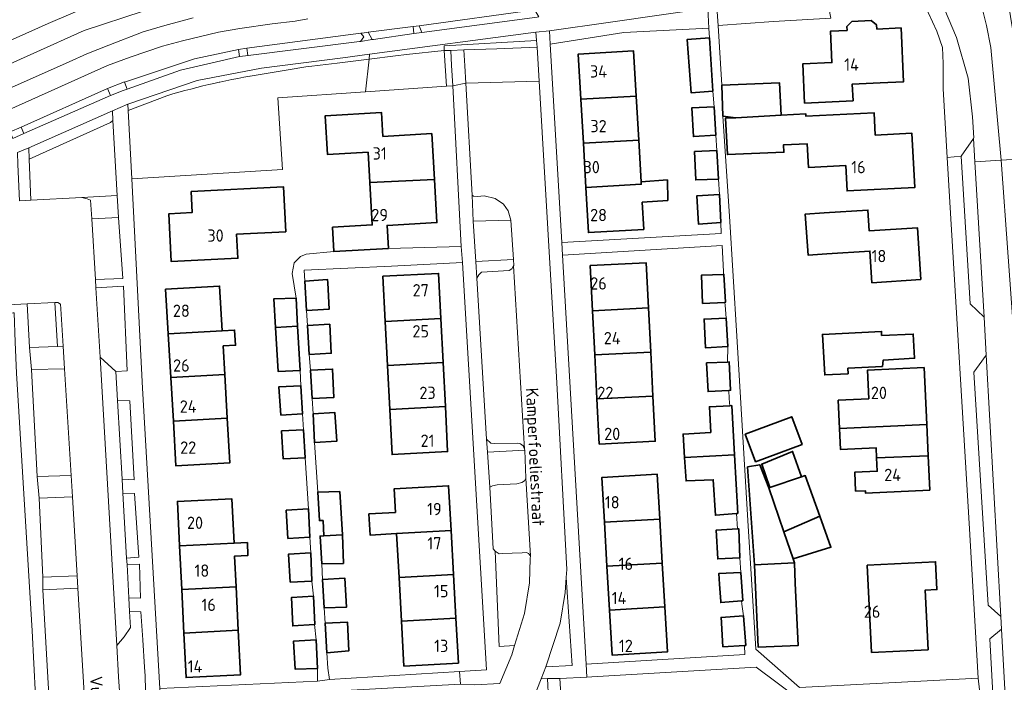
# Model space of a CAD drawing. Header units: metres. Extents: x 245598 to 248629, y 478632 to 481821.
# Tile 72 of 122: x 247379 to 247523, y 479818 to 479915. Entities that reach past the tile are written whole.
import ezdxf
from ezdxf.enums import TextEntityAlignment as Align

# ---------------------------------------------------------------- set-up
doc = ezdxf.new("R2010")
doc.units = ezdxf.units.M
for name, color, linetype, lineweight in [('B-XX-GR-GROENVOORZIENING-GV', 80, 'Continuous', 18), ('B-XX-GR-HOUTWAL-GV', 40, 'Continuous', 13), ('B-XX-IE-TERREINAFSCHEIDING_KUNSTMATIG_HEKWERK-G', 20, 'IE-TERREINAFSCHEIDING-KUNSTMATIG', 18), ('B-XX-OG-BEBOUWING-GV', 7, 'Continuous', 35), ('B-XX-OG-BEBOUWING-T18', 10, 'Continuous', 18), ('B-XX-OG-TERREIN_ERF-GV', 7, 'Continuous', 18), ('B-XX-OG-TOPOGRAFIE-T18', 10, 'Continuous', 18), ('B-XX-VH-VERHARDING_GESLOTEN-GV', 252, 'Continuous', 18), ('B-XX-VH-VERHARDING_OPEN-GV', 252, 'Continuous', 18)]:
    doc.layers.add(name, color=color, linetype=linetype, lineweight=lineweight)
doc.styles.add('NLCS-ISO-M-T18', font='NLCS-ISO.ttf', dxfattribs={"height": 1.8})
doc.linetypes.add('IE-TERREINAFSCHEIDING-KUNSTMATIG', pattern='A,4,[82,NLCS.SHX,S=0.75,R=90,X=0,Y=0],4,-2', length=10)

msp = doc.modelspace()

# ---------------------------------------------------------------- linework, layer by layer
at = {"layer": 'B-XX-GR-GROENVOORZIENING-GV'}
for points in [[(247226.733, 479849.622), (247227.722, 479846.978), (247229.022, 479845.878), (247229.278, 479845.389), (247278.467, 479867.156), (247323.178, 479887.011), (247369.456, 479907.733), (247383.522, 479914.022), (247390.522, 479916.956), (247397.178, 479919.378), (247401.411, 479920.567), (247409.756, 479922.311), (247411.856, 479922.856), (247413.578, 479923.6), (247415.4, 479925.022), (247416.922, 479926.967), (247417.822, 479929.189), (247418.411, 479931.767), (247418.1, 479933.756), (247416.711, 479933.189), (247416.467, 479933.089), (247339.6, 479899.356), (247292.111, 479878.556), (247249.511, 479859.689)], [(247497.175, 479918.9), (247490.775, 479917.825), (247483.162, 479916.675), (247481.313, 479916.4), (247481.488, 479913.737), (247489.563, 479914.3), (247497.962, 479914.783)], [(247456.934, 479910.98), (247467.7, 479912.675), (247480.137, 479913.338), (247479.975, 479916.225), (247465.762, 479914.2), (247456.822, 479912.911)], [(247437.778, 479913.667), (247438.189, 479912.689), (247455.033, 479914.922), (247455.282, 479914.961), (247454.7, 479915.978), (247454.689, 479916)], [(247430.322, 479912.722), (247430.904, 479911.66), (247431.078, 479911.689), (247436.989, 479912.567), (247436.889, 479913.578)], [(247412.367, 479909.289), (247429.067, 479911.356), (247429.178, 479911.378), (247429.7, 479912.078), (247429.222, 479912.589), (247412.6, 479910.422), (247412.711, 479909.333)], [(247430.442, 479908.792), (247434.329, 479909.273), (247435.945, 479909.46), (247441.453, 479910.051), (247441.411, 479910.722), (247454.922, 479911.522), (247454.822, 479912.756), (247430.519, 479909.518)], [(247442.412, 479910.052), (247444.33, 479910.176), (247449.122, 479910.311), (247455.011, 479910.556), (247454.922, 479911.522), (247441.411, 479910.722), (247441.453, 479910.051)], [(247411.511, 479909.156), (247411.367, 479910.2), (247404.922, 479908.822), (247394.711, 479905.433), (247395.057, 479904.42), (247402.878, 479907.2)], [(247430.442, 479908.792), (247430.519, 479909.518), (247426.633, 479909), (247414.711, 479907.478), (247405.311, 479905.667), (247395.189, 479902.222), (247395.239, 479901.269), (247400.871, 479903.445), (247401.742, 479903.702), (247402.615, 479903.952), (247403.49, 479904.193), (247404.367, 479904.427), (247405.246, 479904.653), (247406.127, 479904.871), (247407.01, 479905.082), (247407.745, 479905.251), (247408.539, 479905.418), (247408.611, 479905.442), (247409.486, 479905.627), (247410.363, 479905.805), (247411.241, 479905.974), (247412.121, 479906.136), (247413.002, 479906.289), (247413.055, 479906.298), (247418.63, 479907.242), (247419.488, 479907.385), (247420.346, 479907.519), (247421.206, 479907.646), (247422.066, 479907.764), (247422.928, 479907.875), (247423.322, 479907.923), (247425.803, 479908.223)], [(247441.453, 479910.051), (247435.945, 479909.46), (247434.329, 479909.273), (247430.442, 479908.792), (247429.932, 479904.005), (247441.778, 479904.822)], [(247441.453, 479910.051), (247441.778, 479904.822), (247442.689, 479904.889), (247442.522, 479907.867), (247442.412, 479910.052)], [(247379.586, 479898.869), (247379.975, 479897.913), (247392.656, 479903.489), (247392.189, 479904.489)], [(247380.688, 479895.843), (247380.757, 479894.153), (247392.63, 479899.542), (247393, 479899.826), (247392.922, 479901.222)], [(247388.456, 479888.556), (247393.611, 479888.833), (247393, 479899.826), (247392.63, 479899.542), (247380.757, 479894.153), (247380.999, 479888.18)], [(247451.2, 479885.233), (247450.811, 479886.633), (247450.089, 479887.578), (247448.911, 479888.433), (247447.278, 479888.789), (247446.322, 479888.711), (247445.711, 479888.733), (247445.522, 479888.889), (247445.667, 479885.078)], [(247389.9, 479885.433), (247390.433, 479876.556), (247394.422, 479876.711), (247393.823, 479885.646)], [(247391.111, 479865.222), (247393.433, 479863.133), (247393.456, 479863.122), (247395.1, 479863.222), (247394.533, 479875.578), (247390.5, 479875.367)], [(247380.789, 479866.622), (247384.877, 479866.779), (247384.503, 479873.191), (247380.478, 479873)], [(247386.876, 479847.9), (247385.922, 479863.522), (247381.111, 479863.4), (247381.9, 479847.767)], [(247393.678, 479858.889), (247394.333, 479847.367), (247396.089, 479847.3), (247395.456, 479858.833)], [(247448.111, 479846.211), (247448.478, 479846.378), (247449.178, 479846.533), (247452.078, 479846.7), (247452.767, 479846.878), (247453.178, 479847.156), (247453.389, 479847.522), (247453.207, 479851.602), (247447.79, 479851.338)], [(247387.767, 479833.222), (247387.067, 479844.778), (247382.222, 479844.622), (247382.756, 479833.056)], [(247394.456, 479845.311), (247394.989, 479835.822), (247396.767, 479835.989), (247396.156, 479845.3)], [(247454.033, 479836.178), (247453.778, 479836.489), (247453.478, 479836.656), (247452.811, 479836.611), (247449.9, 479836.489), (247449.456, 479836.478), (247448.911, 479836.856), (247449.456, 479822.9), (247451.733, 479823.033), (247453.178, 479827.756), (247453.9, 479832.233), (247454.022, 479835.789), (247454.033, 479836.167)], [(247395.056, 479834.889), (247395.322, 479830), (247397.022, 479829.989), (247396.878, 479834.967)], [(247456.278, 479819.922), (247460.133, 479820.122), (247459.278, 479832.978), (247459.122, 479830.822), (247458.378, 479826.3)], [(247382.767, 479831.178), (247383.633, 479815.822), (247388.8, 479816.067), (247387.873, 479831.456)], [(247395.433, 479828.022), (247395.578, 479825.678), (247394.622, 479824.322), (247393.578, 479823.067), (247393.833, 479818.467), (247393.963, 479816.387), (247397.766, 479816.524), (247397.722, 479818.633), (247397.638, 479819.889), (247397.372, 479823.885), (247397.1, 479827.978)]]:
    msp.add_lwpolyline(points, close=True, dxfattribs=at)
for points in [[(247404.711, 479914.822), (247400.6, 479913.711), (247397.4, 479912.767), (247392.422, 479910.833), (247389.189, 479909.556), (247386.622, 479908.411), (247337.478, 479886.567)], [(247373.4, 479899.433), (247392.2, 479907.878), (247395.522, 479909.078), (247400.256, 479910.678), (247403.189, 479911.478), (247408.411, 479912.756), (247411.567, 479913.289), (247416.3, 479913.967), (247419.656, 479914.356), (247421.5, 479914.667)]]:
    msp.add_lwpolyline(points, dxfattribs=at)
at = {"layer": 'B-XX-GR-HOUTWAL-GV'}
msp.add_lwpolyline([(247429.932, 479904.005), (247430.442, 479908.792), (247425.803, 479908.223), (247423.322, 479907.923), (247422.928, 479907.875), (247422.066, 479907.764), (247421.206, 479907.646), (247420.346, 479907.519), (247419.488, 479907.385), (247418.63, 479907.242), (247413.055, 479906.298), (247413.002, 479906.289), (247412.121, 479906.136), (247411.241, 479905.974), (247410.363, 479905.805), (247409.486, 479905.627), (247408.611, 479905.442), (247408.539, 479905.418), (247407.745, 479905.251), (247407.01, 479905.082), (247406.127, 479904.871), (247405.246, 479904.653), (247404.367, 479904.427), (247403.49, 479904.193), (247402.615, 479903.952), (247401.742, 479903.702), (247400.871, 479903.445), (247395.239, 479901.269), (247395.756, 479891.311), (247417.8, 479892.656), (247417.122, 479903.122)], close=True, dxfattribs=at)
at = {"layer": 'B-XX-IE-TERREINAFSCHEIDING_KUNSTMATIG_HEKWERK-G'}
for points in [[(247395.756, 479891.311), (247417.8, 479892.656)], [(247433.733, 479878.522), (247420.979, 479877.952), (247421.076, 479876.32)]]:
    msp.add_lwpolyline(points, dxfattribs=at)
at = {"layer": 'B-XX-OG-BEBOUWING-GV'}
for points in [[(247504.693, 479913.191), (247504.665, 479913.79), (247503.884, 479914.435), (247501.041, 479914.302), (247500.324, 479913.587), (247500.352, 479912.988), (247497.905, 479912.874), (247498.118, 479908.301), (247493.864, 479908.101), (247494.134, 479902.367), (247501.226, 479902.699), (247501.111, 479905.138), (247505.17, 479905.328), (247508.598, 479905.489), (247508.229, 479913.356)], [(247480.225, 479911.912), (247476.963, 479911.675), (247477.525, 479903.888), (247480.713, 479904.1)], [(247469.508, 479903.393), (247469.131, 479909.988), (247461.034, 479909.526), (247461.411, 479902.93)], [(247484.063, 479900.225), (247490.7, 479900.6), (247490.438, 479905.338), (247482.037, 479904.987), (247482.025, 479904.987), (247482.188, 479900.475)], [(247461.411, 479902.93), (247461.779, 479896.485), (247469.876, 479896.947), (247469.508, 479903.393)], [(247480.9, 479901.825), (247477.625, 479901.662), (247477.875, 479897.475), (247481.162, 479897.688)], [(247430.564, 479890.754), (247440.013, 479891.21), (247439.625, 479897.899), (247432.477, 479897.483), (247432.274, 479900.984), (247424.051, 479900.506), (247424.38, 479894.836), (247430.307, 479895.18)], [(247484.063, 479900.225), (247482.59, 479900.171), (247482.849, 479894.834), (247491.099, 479895.184), (247491.055, 479896.279), (247494.515, 479896.408), (247494.687, 479892.95), (247500.149, 479893.223), (247500.335, 479889.519), (247510.231, 479890.015), (247509.834, 479897.96), (247504.463, 479897.692), (247504.3, 479900.944), (247494.313, 479900.445), (247494.292, 479900.806), (247490.7, 479900.6)], [(247470.223, 479890.877), (247469.876, 479896.947), (247461.779, 479896.485), (247462.147, 479890.039), (247470.245, 479890.501)], [(247481.3, 479895.412), (247478.037, 479895.275), (247478.225, 479891.125), (247481.537, 479891.225)], [(247425.32, 479880.643), (247433.29, 479881.106), (247433.094, 479884.482), (247440.379, 479884.906), (247440.013, 479891.21), (247430.564, 479890.754), (247430.925, 479884.554), (247425.112, 479884.217)], [(247462.147, 479890.039), (247462.524, 479883.443), (247470.622, 479883.905), (247470.395, 479887.877), (247474.113, 479888.125), (247474.075, 479891.125), (247470.223, 479890.877), (247470.245, 479890.501)], [(247404.415, 479889.459), (247404.572, 479886.359), (247401.18, 479886.188), (247401.535, 479879.18), (247411.265, 479879.673), (247411.086, 479883.2), (247418.269, 479883.565), (247417.935, 479890.145)], [(247481.675, 479889.025), (247478.375, 479888.825), (247478.637, 479884.662), (247481.9, 479884.925)], [(247496.972, 479886.309), (247494.239, 479886.128), (247494.635, 479880.134), (247497.369, 479880.315), (247503.679, 479880.733), (247503.985, 479876.107), (247511.121, 479876.58), (247510.62, 479884.147), (247503.583, 479883.68), (247503.381, 479886.733)], [(247471.312, 479872.41), (247470.98, 479879.008), (247462.785, 479878.596), (247463.118, 479871.997)], [(247432.82, 479870.45), (247440.941, 479870.868), (247440.602, 479877.457), (247432.481, 479877.04)], [(247482.293, 479877.324), (247479.037, 479877.2), (247479.225, 479873.075), (247482.481, 479873.233), (247482.563, 479873.237), (247482.325, 479877.325)], [(247424.4, 479876.067), (247424.36, 479876.578), (247421.076, 479876.32), (247421.318, 479872.027), (247424.594, 479872.231)], [(247408.978, 479869.08), (247408.596, 479875.617), (247400.703, 479875.156), (247401.085, 479868.619)], [(247419.767, 479873.833), (247416.522, 479873.722), (247416.781, 479869.536), (247420.009, 479869.724)], [(247471.637, 479865.962), (247471.312, 479872.41), (247463.118, 479871.997), (247463.443, 479865.549)], [(247432.82, 479870.45), (247433.151, 479864.011), (247441.272, 479864.428), (247440.941, 479870.868)], [(247482.887, 479866.763), (247482.675, 479870.925), (247479.425, 479870.787), (247479.662, 479866.575)], [(247409.108, 479866.862), (247410.927, 479866.968), (247410.797, 479869.186), (247408.978, 479869.08), (247401.085, 479868.619), (247401.458, 479862.232), (247409.351, 479862.693)], [(247420.378, 479863.277), (247420.389, 479863.278), (247420.009, 479869.724), (247416.781, 479869.536), (247417.178, 479863.1)], [(247421.678, 479865.611), (247424.922, 479865.778), (247424.706, 479870.032), (247421.439, 479869.864)], [(247505.52, 479863.848), (247505.613, 479864.775), (247510.225, 479865.063), (247510.012, 479868.588), (247505.4, 479868.4), (247505.4, 479868.975), (247496.738, 479868.537), (247497.075, 479862.612), (247500.5, 479862.787), (247500.475, 479863.588)], [(247463.443, 479865.549), (247463.768, 479859.101), (247471.962, 479859.514), (247471.637, 479865.962)], [(247433.151, 479864.011), (247433.482, 479857.571), (247441.603, 479857.988), (247441.272, 479864.428)], [(247482.875, 479864.5), (247479.8, 479864.375), (247480.025, 479860.175), (247483.075, 479860.361), (247483.3, 479860.375), (247483.125, 479864.513)], [(247422.122, 479859.178), (247425.322, 479859.322), (247425.111, 479863.478), (247421.889, 479863.333)], [(247499.24, 479854.781), (247511.989, 479855.358), (247511.596, 479863.684), (247503.312, 479863.293), (247503.508, 479859.137), (247499.045, 479858.927)], [(247401.831, 479855.845), (247409.725, 479856.306), (247409.351, 479862.693), (247401.458, 479862.232)], [(247417.526, 479856.742), (247420.73, 479856.948), (247420.489, 479861.033), (247417.278, 479860.878)], [(247463.768, 479859.101), (247464.1, 479852.504), (247472.294, 479852.916), (247471.962, 479859.514)], [(247422.289, 479856.933), (247422.456, 479852.733), (247425.756, 479852.956), (247425.467, 479857.111)], [(247433.482, 479857.571), (247433.821, 479850.981), (247441.942, 479851.398), (247441.603, 479857.988)], [(247476.582, 479850.544), (247483.887, 479850.95), (247483.488, 479858.138), (247483.198, 479858.123), (247480.213, 479857.963), (247480.4, 479854.2), (247476.363, 479853.963)], [(247401.831, 479855.845), (247402.213, 479849.308), (247410.107, 479849.769), (247409.725, 479856.306)], [(247486.958, 479849.912), (247493.767, 479852.453), (247492.26, 479856.493), (247485.451, 479853.952)], [(247420.87, 479854.574), (247417.666, 479854.42), (247417.911, 479850.333), (247421.1, 479850.488), (247421.111, 479850.489)], [(247504.667, 479850.504), (247512.205, 479850.78), (247511.989, 479855.358), (247499.24, 479854.781), (247499.386, 479851.695), (247504.599, 479851.941)], [(247489.048, 479846.162), (247493.692, 479847.732), (247492.364, 479851.427), (247487.856, 479849.575)], [(247483.887, 479850.95), (247476.582, 479850.544), (247476.8, 479847.125), (247480.775, 479847.3), (247481.1, 479842.1), (247484.162, 479842.363), (247484.363, 479842.375)], [(247512.205, 479850.78), (247504.667, 479850.504), (247504.759, 479848.541), (247501.465, 479848.386), (247501.595, 479845.626), (247503.028, 479845.694), (247503.044, 479845.327), (247512.441, 479845.77)], [(247488.912, 479846.116), (247487.565, 479849.495), (247485.79, 479849.165), (247486.783, 479834.856), (247492.633, 479835.137), (247492.452, 479835.747), (247491.114, 479839.665)], [(247472.959, 479841.532), (247472.582, 479848.104), (247464.488, 479847.641), (247464.864, 479841.069)], [(247488.912, 479846.116), (247491.114, 479839.665), (247496.348, 479841.968), (247494.225, 479847.912), (247493.692, 479847.732), (247489.048, 479846.162)], [(247434.473, 479839.407), (247442.447, 479839.85), (247442.083, 479846.402), (247434.109, 479845.96), (247434.3, 479842.519), (247430.417, 479842.303), (247430.59, 479839.191)], [(247402.751, 479837.611), (247410.701, 479838.002), (247410.381, 479844.516), (247402.431, 479844.126)], [(247423.833, 479839.089), (247426.556, 479839.256), (247426.167, 479845.556), (247422.956, 479845.478), (247423.2, 479841.322), (247423.722, 479841.322)], [(247421.578, 479843.033), (247418.333, 479842.822), (247418.589, 479838.722), (247421.778, 479838.888), (247421.789, 479838.889)], [(247465.232, 479834.647), (247473.326, 479835.11), (247472.959, 479841.532), (247464.864, 479841.069)], [(247496.348, 479841.968), (247491.114, 479839.665), (247492.452, 479835.747), (247497.975, 479837.414)], [(247434.829, 479833.005), (247442.803, 479833.448), (247442.447, 479839.85), (247434.473, 479839.407)], [(247484.3, 479840.113), (247481.225, 479839.925), (247481.425, 479835.713), (247484.675, 479835.875), (247484.5, 479840.125)], [(247423.522, 479834.978), (247426.711, 479835.067), (247426.556, 479839.256), (247423.833, 479839.089), (247423.289, 479839.056)], [(247403.064, 479831.246), (247411.013, 479831.637), (247410.793, 479836.122), (247412.746, 479836.218), (247412.654, 479838.098), (247410.701, 479838.002), (247402.751, 479837.611)], [(247421.911, 479836.589), (247418.656, 479836.4), (247418.922, 479832.322), (247422.089, 479832.467), (247422.1, 479832.467)], [(247465.232, 479834.647), (247465.6, 479828.224), (247473.694, 479828.688), (247473.326, 479835.11)], [(247492.633, 479835.137), (247486.783, 479834.856), (247487.362, 479822.792), (247493.212, 479823.073), (247492.775, 479832.17)], [(247503.299, 479834.801), (247503.931, 479822.034), (247512.196, 479822.443), (247511.765, 479831.151), (247513.476, 479831.236), (247513.275, 479835.294)], [(247423.622, 479832.722), (247423.878, 479828.556), (247427.167, 479828.667), (247426.911, 479832.889)], [(247435.184, 479826.603), (247443.158, 479827.046), (247442.803, 479833.448), (247434.829, 479833.005)], [(247484.787, 479833.713), (247481.575, 479833.562), (247481.688, 479832), (247481.863, 479829.5), (247481.875, 479829.325), (247484.919, 479829.574), (247485.088, 479829.588)], [(247403.376, 479824.882), (247411.325, 479825.272), (247411.013, 479831.637), (247403.064, 479831.246)], [(247422.322, 479830.267), (247419.122, 479830.089), (247419.3, 479825.922), (247422.489, 479826.11), (247422.5, 479826.111)], [(247465.6, 479828.224), (247465.976, 479821.652), (247474.071, 479822.115), (247473.694, 479828.688)], [(247443.158, 479827.046), (247435.184, 479826.603), (247435.548, 479820.052), (247443.522, 479820.494)], [(247485.188, 479827.375), (247481.938, 479827.125), (247481.925, 479827.187), (247482.2, 479822.875), (247485.325, 479823.063), (247485.525, 479823.075)], [(247424.267, 479821.985), (247427.509, 479822.278), (247427.278, 479826.478), (247424.011, 479826.3)], [(247411.325, 479825.272), (247403.376, 479824.882), (247403.696, 479818.367), (247411.645, 479818.757)], [(247422.9, 479819.7), (247422.711, 479823.867), (247419.422, 479823.711), (247419.667, 479819.589)]]:
    msp.add_lwpolyline(points, close=True, dxfattribs=at)
at = {"layer": 'B-XX-OG-TERREIN_ERF-GV'}
for points in [[(247497.962, 479914.783), (247489.563, 479914.3), (247481.488, 479913.737), (247482.037, 479904.987), (247490.438, 479905.338), (247490.7, 479900.6), (247494.292, 479900.806), (247494.313, 479900.445), (247504.3, 479900.944), (247504.463, 479897.692), (247509.834, 479897.96), (247510.231, 479890.015), (247500.335, 479889.519), (247500.149, 479893.223), (247494.687, 479892.95), (247494.515, 479896.408), (247491.055, 479896.279), (247491.099, 479895.184), (247482.849, 479894.834), (247482.59, 479900.171), (247484.063, 479900.225), (247482.188, 479900.475), (247483.162, 479885.825), (247484.2, 479868.287), (247485.825, 479841.312), (247487, 479822.525), (247493.4, 479816.937), (247519.512, 479818.275), (247518.338, 479838.412), (247518.238, 479840.138), (247515.387, 479887.9), (247514.999, 479894.409), (247514.4, 479904.475), (247514.4, 479908.175), (247514.275, 479910.513), (247513.475, 479912.875), (247512.179, 479915.619)], [(247379.211, 479815.433), (247381.674, 479815.622), (247381.211, 479825.178), (247378.922, 479862.856)]]:
    msp.add_lwpolyline(points, dxfattribs=at)
for points in [[(247481.537, 479891.225), (247478.225, 479891.125), (247478.037, 479895.275), (247481.3, 479895.412), (247481.162, 479897.688), (247477.875, 479897.475), (247477.625, 479901.662), (247480.9, 479901.825), (247480.713, 479904.1), (247477.525, 479903.888), (247476.963, 479911.675), (247480.225, 479911.912), (247480.137, 479913.338), (247467.7, 479912.675), (247456.934, 479910.98), (247458.611, 479881.963), (247481.925, 479883.275), (247481.9, 479884.925), (247478.637, 479884.662), (247478.375, 479888.825), (247481.675, 479889.025)], [(247500.352, 479912.988), (247500.324, 479913.587), (247501.041, 479914.302), (247503.884, 479914.435), (247504.665, 479913.79), (247504.693, 479913.191), (247508.229, 479913.356), (247508.598, 479905.489), (247505.17, 479905.328), (247501.111, 479905.138), (247501.226, 479902.699), (247494.134, 479902.367), (247493.864, 479908.101), (247498.118, 479908.301), (247497.905, 479912.874)], [(247470.395, 479887.877), (247470.622, 479883.905), (247462.524, 479883.443), (247462.147, 479890.039), (247461.779, 479896.485), (247461.411, 479902.93), (247461.034, 479909.526), (247469.131, 479909.988), (247469.508, 479903.393), (247469.876, 479896.947), (247470.223, 479890.877), (247474.075, 479891.125), (247474.113, 479888.125)], [(247441.778, 479904.822), (247429.932, 479904.005), (247417.122, 479903.122), (247417.8, 479892.656), (247395.756, 479891.311), (247397.322, 479860.667), (247399.833, 479816.789), (247422.9, 479817.833), (247422.9, 479819.7), (247419.667, 479819.589), (247419.422, 479823.711), (247422.711, 479823.867), (247422.489, 479826.11), (247419.3, 479825.922), (247419.122, 479830.089), (247422.322, 479830.267), (247422.089, 479832.467), (247418.922, 479832.322), (247418.656, 479836.4), (247421.911, 479836.589), (247421.778, 479838.888), (247418.589, 479838.722), (247418.333, 479842.822), (247421.578, 479843.033), (247421.1, 479850.488), (247417.911, 479850.333), (247417.666, 479854.42), (247420.87, 479854.574), (247420.73, 479856.948), (247417.526, 479856.742), (247417.278, 479860.878), (247420.489, 479861.033), (247420.378, 479863.277), (247417.178, 479863.1), (247416.781, 479869.536), (247416.522, 479873.722), (247419.767, 479873.833), (247419.222, 479877.456), (247419.511, 479879.011), (247420.422, 479879.911), (247421.267, 479880.278), (247425.32, 479880.643), (247425.112, 479884.217), (247430.925, 479884.554), (247430.564, 479890.754), (247430.307, 479895.18), (247424.38, 479894.836), (247424.051, 479900.506), (247432.274, 479900.984), (247432.477, 479897.483), (247439.625, 479897.899), (247440.013, 479891.21), (247440.379, 479884.906), (247433.094, 479884.482), (247433.29, 479881.106), (247443.933, 479881.411), (247442.689, 479904.889)], [(247404.415, 479889.459), (247417.935, 479890.145), (247418.269, 479883.565), (247411.086, 479883.2), (247411.265, 479879.673), (247401.535, 479879.18), (247401.18, 479886.188), (247404.572, 479886.359)], [(247497.369, 479880.315), (247494.635, 479880.134), (247494.239, 479886.128), (247496.972, 479886.309), (247503.381, 479886.733), (247503.583, 479883.68), (247510.62, 479884.147), (247511.121, 479876.58), (247503.985, 479876.107), (247503.679, 479880.733)], [(247458.722, 479880.125), (247462.178, 479820.319), (247485.4, 479821.738), (247485.325, 479823.063), (247482.2, 479822.875), (247481.925, 479827.187), (247481.938, 479827.125), (247485.188, 479827.375), (247484.963, 479829.113), (247484.919, 479829.574), (247481.875, 479829.325), (247481.863, 479829.5), (247481.688, 479832), (247481.575, 479833.562), (247484.787, 479833.713), (247484.675, 479835.875), (247481.425, 479835.713), (247481.225, 479839.925), (247484.3, 479840.113), (247484.162, 479842.363), (247481.1, 479842.1), (247480.775, 479847.3), (247476.8, 479847.125), (247476.582, 479850.544), (247476.363, 479853.963), (247480.4, 479854.2), (247480.213, 479857.963), (247483.198, 479858.123), (247483.175, 479858.563), (247483.125, 479859.175), (247483.075, 479860.361), (247480.025, 479860.175), (247479.8, 479864.375), (247482.875, 479864.5), (247482.887, 479866.763), (247479.662, 479866.575), (247479.425, 479870.787), (247482.675, 479870.925), (247482.5, 479872.825), (247482.481, 479873.233), (247479.225, 479873.075), (247479.037, 479877.2), (247482.293, 479877.324), (247482.275, 479877.725), (247482.088, 479881.563)], [(247423.878, 479828.556), (247424.011, 479826.3), (247427.278, 479826.478), (247427.509, 479822.278), (247424.267, 479821.985), (247424.4, 479819.733), (247424.667, 479818.089), (247443.664, 479819.239), (247447.622, 479819.478), (247444.089, 479879.078), (247433.733, 479878.522), (247420.979, 479877.952), (247421.076, 479876.32), (247424.36, 479876.578), (247424.4, 479876.067), (247424.594, 479872.231), (247421.318, 479872.027), (247421.439, 479869.864), (247424.706, 479870.032), (247424.922, 479865.778), (247421.678, 479865.611), (247421.889, 479863.333), (247425.111, 479863.478), (247425.322, 479859.322), (247422.122, 479859.178), (247422.289, 479856.933), (247425.467, 479857.111), (247425.756, 479852.956), (247422.456, 479852.733), (247422.956, 479845.478), (247426.167, 479845.556), (247426.556, 479839.256), (247426.711, 479835.067), (247423.522, 479834.978), (247423.622, 479832.722), (247426.911, 479832.889), (247427.167, 479828.667)], [(247463.768, 479859.101), (247463.443, 479865.549), (247463.118, 479871.997), (247462.785, 479878.596), (247470.98, 479879.008), (247471.312, 479872.41), (247471.637, 479865.962), (247471.962, 479859.514), (247472.294, 479852.916), (247464.1, 479852.504)], [(247433.151, 479864.011), (247432.82, 479870.45), (247432.481, 479877.04), (247440.602, 479877.457), (247440.941, 479870.868), (247441.272, 479864.428), (247441.603, 479857.988), (247441.942, 479851.398), (247433.821, 479850.981), (247433.482, 479857.571)], [(247408.978, 479869.08), (247410.797, 479869.186), (247410.927, 479866.968), (247409.108, 479866.862), (247409.351, 479862.693), (247409.725, 479856.306), (247410.107, 479849.769), (247402.213, 479849.308), (247401.831, 479855.845), (247401.458, 479862.232), (247401.085, 479868.619), (247400.703, 479875.156), (247408.596, 479875.617)], [(247505.52, 479863.848), (247500.475, 479863.588), (247500.5, 479862.787), (247497.075, 479862.612), (247496.738, 479868.537), (247505.4, 479868.975), (247505.4, 479868.4), (247510.012, 479868.588), (247510.225, 479865.063), (247505.613, 479864.775)], [(247511.989, 479855.358), (247512.205, 479850.78), (247512.441, 479845.77), (247503.044, 479845.327), (247503.028, 479845.694), (247501.595, 479845.626), (247501.465, 479848.386), (247504.759, 479848.541), (247504.667, 479850.504), (247504.599, 479851.941), (247499.386, 479851.695), (247499.24, 479854.781), (247499.045, 479858.927), (247503.508, 479859.137), (247503.312, 479863.293), (247511.596, 479863.684)], [(247493.767, 479852.453), (247486.958, 479849.912), (247485.451, 479853.952), (247492.26, 479856.493)], [(247489.048, 479846.162), (247487.856, 479849.575), (247492.364, 479851.427), (247493.692, 479847.732), (247494.225, 479847.912), (247496.348, 479841.968), (247497.975, 479837.414), (247492.452, 479835.747), (247492.633, 479835.137), (247492.775, 479832.17), (247493.212, 479823.073), (247487.362, 479822.792), (247486.783, 479834.856), (247485.79, 479849.165), (247487.565, 479849.495), (247488.912, 479846.116)], [(247465.232, 479834.647), (247464.864, 479841.069), (247464.488, 479847.641), (247472.582, 479848.104), (247472.959, 479841.532), (247473.326, 479835.11), (247473.694, 479828.688), (247474.071, 479822.115), (247465.976, 479821.652), (247465.6, 479828.224)], [(247434.473, 479839.407), (247430.59, 479839.191), (247430.417, 479842.303), (247434.3, 479842.519), (247434.109, 479845.96), (247442.083, 479846.402), (247442.447, 479839.85), (247442.803, 479833.448), (247443.158, 479827.046), (247443.522, 479820.494), (247435.548, 479820.052), (247435.184, 479826.603), (247434.829, 479833.005)], [(247410.701, 479838.002), (247412.654, 479838.098), (247412.746, 479836.218), (247410.793, 479836.122), (247411.013, 479831.637), (247411.325, 479825.272), (247411.645, 479818.757), (247403.696, 479818.367), (247403.376, 479824.882), (247403.064, 479831.246), (247402.751, 479837.611), (247402.431, 479844.126), (247410.381, 479844.516)], [(247503.299, 479834.801), (247513.275, 479835.294), (247513.476, 479831.236), (247511.765, 479831.151), (247512.196, 479822.443), (247503.931, 479822.034)], [(247462.305, 479818.43), (247458.333, 479818.222), (247459.789, 479795.589), (247463.262, 479795.662), (247497.213, 479797.738), (247496.325, 479815.425), (247493.175, 479815.325), (247487.037, 479819.863), (247463.022, 479818.467)]]:
    msp.add_lwpolyline(points, close=True, dxfattribs=at)
at = {"layer": 'B-XX-VH-VERHARDING_GESLOTEN-GV'}
msp.add_lwpolyline([(247525.938, 479894.237), (247525.813, 479896.263), (247524.775, 479911.725), (247523.725, 479918.375), (247522.33, 479922.117), (247520.025, 479928.3), (247519.868, 479928.793), (247519.125, 479931.125), (247519.063, 479934.987), (247514.4, 479932.938), (247514.468, 479932.771), (247515.508, 479930.194), (247515.689, 479929.748), (247515.9, 479929.225), (247516.602, 479927.337), (247519.3, 479920.075), (247520.262, 479917.125), (247520.137, 479916.875), (247519.975, 479916.625), (247520.742, 479913.734), (247521.345, 479910.495), (247522.855, 479894.024)], close=True, dxfattribs=at)
for points in [[(247390.522, 479916.956), (247383.522, 479914.022), (247369.456, 479907.733), (247323.178, 479887.011), (247278.467, 479867.156), (247229.278, 479845.389), (247223.086, 479842.826), (247224.462, 479839.728), (247252.746, 479852.229), (247344.593, 479893.085), (247388.811, 479912.963), (247397.396, 479915.786)], [(247514.037, 479917.362), (247516.363, 479911.963), (247518.025, 479906.025), (247518.7, 479900.338), (247518.9, 479897.263), (247518.838, 479897.175), (247519.042, 479893.76), (247522.855, 479894.024), (247521.345, 479910.495), (247520.742, 479913.734), (247519.975, 479916.625)], [(247397.396, 479915.786), (247388.811, 479912.963), (247344.593, 479893.085), (247252.746, 479852.229), (247224.462, 479839.728), (247225.73, 479836.874), (247232.09, 479839.692), (247270.9, 479856.889), (247337.478, 479886.567), (247386.622, 479908.411), (247389.189, 479909.556), (247392.422, 479910.833), (247397.4, 479912.767), (247400.6, 479913.711), (247404.711, 479914.822)], [(247377.964, 479898.146), (247379.586, 479898.869), (247392.189, 479904.489), (247394.711, 479905.456), (247394.711, 479905.433), (247404.922, 479908.822), (247411.367, 479910.2), (247412.6, 479910.422), (247429.222, 479912.589), (247429.422, 479912.611), (247430.311, 479912.756), (247430.322, 479912.722), (247436.889, 479913.578), (247437.778, 479913.667), (247454.689, 479916)], [(247421.5, 479914.667), (247419.656, 479914.356), (247416.3, 479913.967), (247411.567, 479913.289), (247408.411, 479912.756), (247403.189, 479911.478), (247400.256, 479910.678), (247395.522, 479909.078), (247392.2, 479907.878), (247373.4, 479899.433)], [(247524.908, 479865.75), (247522.855, 479894.024), (247519.042, 479893.76), (247520.4, 479871.075), (247520.675, 479865.513), (247522.813, 479827.3), (247522.9, 479825.425), (247523.816, 479809.599)], [(247525.938, 479894.237), (247522.855, 479894.024), (247524.908, 479865.75)]]:
    msp.add_lwpolyline(points, dxfattribs=at)
at = {"layer": 'B-XX-VH-VERHARDING_OPEN-GV'}
for points in [[(247514.999, 479894.409), (247517.037, 479894.625), (247518.838, 479897.175), (247518.9, 479897.263), (247518.7, 479900.338), (247518.025, 479906.025), (247516.363, 479911.963), (247514.037, 479917.362), (247511.7, 479921.763), (247509.785, 479924.673), (247506.262, 479922.5), (247506.813, 479922.325), (247508.425, 479922.037), (247509.525, 479921.237), (247512.179, 479915.619), (247513.475, 479912.875), (247514.275, 479910.513), (247514.4, 479908.175), (247514.4, 479904.475)], [(247438.189, 479912.689), (247437.778, 479913.667), (247436.889, 479913.578), (247436.989, 479912.567)], [(247430.904, 479911.66), (247430.322, 479912.722), (247430.311, 479912.756), (247429.422, 479912.611), (247429.222, 479912.589), (247429.7, 479912.078), (247429.178, 479911.378)], [(247458.611, 479881.963), (247456.934, 479910.98), (247456.822, 479912.911), (247454.822, 479912.756), (247454.922, 479911.522), (247455.011, 479910.556), (247455.311, 479905.567), (247457.878, 479862.333), (247459.367, 479834.167), (247459.278, 479832.978), (247460.133, 479820.122), (247456.278, 479819.922), (247455.598, 479818.163), (247456.525, 479818.225), (247458.333, 479818.222), (247462.305, 479818.43), (247462.178, 479820.319), (247458.722, 479880.125)], [(247411.511, 479909.156), (247412.367, 479909.289), (247412.711, 479909.333), (247412.6, 479910.422), (247411.367, 479910.2)], [(247449.122, 479910.311), (247444.33, 479910.176), (247444.456, 479907.822), (247444.6, 479905.289), (247455.311, 479905.567), (247455.011, 479910.556)], [(247444.33, 479910.176), (247442.412, 479910.052), (247442.522, 479907.867), (247442.689, 479904.889), (247444.6, 479905.289), (247444.456, 479907.822)], [(247392.656, 479903.489), (247394.5, 479904.222), (247395.057, 479904.42), (247394.711, 479905.433), (247394.711, 479905.456), (247392.189, 479904.489)], [(247447.6, 479853.222), (247446.2, 479876.789), (247446.046, 479879.189), (247445.667, 479885.078), (247445.522, 479888.889), (247444.6, 479905.289), (247442.689, 479904.889), (247443.933, 479881.411), (247444.089, 479879.078), (247447.622, 479819.478), (247443.664, 479819.239), (247443.822, 479817.378), (247445.911, 479817.322), (247449.578, 479817.511), (247451.311, 479821.667), (247451.733, 479823.033), (247449.456, 479822.9), (247448.911, 479836.856), (247448.578, 479837.189), (247448.111, 479846.211), (247447.79, 479851.338)], [(247379.586, 479898.869), (247377.964, 479898.146), (247378.349, 479897.199), (247379.975, 479897.913)], [(247519.042, 479893.76), (247518.838, 479897.175), (247517.037, 479894.625), (247518.325, 479873.025), (247520.4, 479871.075)], [(247379.117, 479893.408), (247379.333, 479888.097), (247380.999, 479888.18), (247380.757, 479894.153), (247380.688, 479895.843), (247379.047, 479895.122)], [(247393.823, 479885.646), (247393.611, 479888.833), (247388.456, 479888.556), (247389.233, 479888.378), (247389.733, 479888.167), (247389.9, 479885.433)], [(247451.2, 479885.233), (247445.667, 479885.078), (247446.046, 479879.189), (247451.546, 479879.502)], [(247422.456, 479852.733), (247422.289, 479856.933), (247422.122, 479859.178), (247421.889, 479863.333), (247421.678, 479865.611), (247421.439, 479869.864), (247421.318, 479872.027), (247421.076, 479876.32), (247420.979, 479877.952), (247433.733, 479878.522), (247444.089, 479879.078), (247443.933, 479881.411), (247433.29, 479881.106), (247425.32, 479880.643), (247421.267, 479880.278), (247420.422, 479879.911), (247419.511, 479879.011), (247419.222, 479877.456), (247419.767, 479873.833), (247420.009, 479869.724), (247420.389, 479863.278), (247420.378, 479863.277), (247420.489, 479861.033), (247420.73, 479856.948), (247420.87, 479854.574), (247421.111, 479850.489), (247421.1, 479850.488), (247421.578, 479843.033), (247421.789, 479838.889), (247421.778, 479838.888), (247421.911, 479836.589), (247422.1, 479832.467), (247422.089, 479832.467), (247422.322, 479830.267), (247422.5, 479826.111), (247422.489, 479826.11), (247422.711, 479823.867), (247422.9, 479819.7), (247422.9, 479817.833), (247424.667, 479818.089), (247424.4, 479819.733), (247424.267, 479821.985), (247424.011, 479826.3), (247423.878, 479828.556), (247423.622, 479832.722), (247423.522, 479834.978), (247423.289, 479839.056), (247423.833, 479839.089), (247423.722, 479841.322), (247423.2, 479841.322), (247422.956, 479845.478)], [(247451.546, 479879.502), (247446.046, 479879.189), (247446.2, 479876.789), (247446.489, 479877.278), (247446.911, 479877.622), (247450.922, 479877.867), (247451.322, 479878.133), (247451.589, 479878.589), (247451.6, 479878.611)], [(247447.6, 479853.222), (247448.267, 479852.622), (247448.856, 479852.567), (247452.211, 479852.633), (247452.611, 479852.556), (247452.978, 479852.256), (247453.2, 479851.767), (247451.589, 479878.589), (247451.322, 479878.133), (247450.922, 479877.867), (247446.911, 479877.622), (247446.489, 479877.278), (247446.2, 479876.789)], [(247382.222, 479844.622), (247381.9, 479847.767), (247381.111, 479863.4), (247380.789, 479866.622), (247380.478, 479873), (247377.698, 479872.862), (247372.433, 479872.6), (247371.722, 479872.589), (247371.756, 479871.378), (247372.689, 479871.333), (247378.422, 479871.722), (247378.567, 479871.722), (247378.711, 479867.411), (247378.922, 479862.856), (247381.211, 479825.178), (247381.674, 479815.622), (247383.633, 479815.822), (247382.767, 479831.178), (247382.756, 479833.056)], [(247384.877, 479866.779), (247385.722, 479866.811), (247385.389, 479872.267), (247385.311, 479872.978), (247384.922, 479873.211), (247384.503, 479873.191)], [(247384.877, 479866.779), (247380.789, 479866.622), (247381.111, 479863.4), (247385.922, 479863.522), (247385.722, 479866.811)], [(247393.578, 479823.067), (247394.622, 479824.322), (247395.578, 479825.678), (247395.433, 479828.022), (247395.322, 479830), (247395.056, 479834.889), (247394.989, 479835.822), (247394.456, 479845.311), (247394.333, 479847.367), (247393.678, 479858.889), (247393.433, 479863.133), (247391.111, 479865.222)], [(247522.813, 479827.3), (247520.675, 479865.513), (247519.675, 479864.112), (247518.9, 479863.013), (247520.963, 479828.963)], [(247453.2, 479851.767), (247452.978, 479852.256), (247452.611, 479852.556), (247452.211, 479852.633), (247448.856, 479852.567), (247448.267, 479852.622), (247447.6, 479853.222), (247447.79, 479851.338), (247453.207, 479851.602)], [(247381.9, 479847.767), (247382.222, 479844.622), (247387.067, 479844.778), (247386.876, 479847.9)], [(247453.389, 479847.522), (247453.178, 479847.156), (247452.767, 479846.878), (247452.078, 479846.7), (247449.178, 479846.533), (247448.478, 479846.378), (247448.111, 479846.211), (247448.578, 479837.189), (247448.911, 479836.856), (247449.456, 479836.478), (247449.9, 479836.489), (247452.811, 479836.611), (247453.478, 479836.656), (247453.778, 479836.489), (247454.033, 479836.178)], [(247387.873, 479831.456), (247387.767, 479833.222), (247382.756, 479833.056), (247382.767, 479831.178)], [(247522.9, 479825.425), (247521.225, 479824.013), (247521.941, 479810.611), (247523.816, 479809.599)], [(247399.924, 479814.87), (247419.067, 479815.9), (247420.722, 479816.122), (247443.822, 479817.378), (247443.664, 479819.239), (247424.667, 479818.089), (247422.9, 479817.833), (247399.833, 479816.789)], [(247456.525, 479818.225), (247455.598, 479818.163), (247454.452, 479815.195), (247456.681, 479815.208)], [(247457.6, 479781.311), (247458.633, 479781.278), (247458.613, 479773.197), (247461.527, 479773.3), (247461.067, 479773.822), (247460.767, 479775.611), (247460.723, 479776.534), (247459.878, 479794.411), (247459.789, 479795.589), (247458.333, 479818.222), (247456.525, 479818.225), (247456.681, 479815.208), (247457.437, 479800.594), (247457.489, 479800.567), (247458.522, 479782.211), (247458.167, 479781.578)]]:
    msp.add_lwpolyline(points, close=True, dxfattribs=at)
for points in [[(247379.047, 479895.122), (247380.688, 479895.843), (247392.922, 479901.222), (247395.189, 479902.222), (247405.311, 479905.667), (247414.711, 479907.478), (247426.633, 479909), (247430.519, 479909.518), (247454.822, 479912.756), (247456.822, 479912.911), (247465.762, 479914.2), (247479.975, 479916.225)], [(247479.975, 479916.225), (247480.137, 479913.338), (247480.225, 479911.912), (247480.713, 479904.1), (247480.9, 479901.825), (247481.162, 479897.688), (247481.3, 479895.412), (247481.537, 479891.225), (247481.675, 479889.025), (247481.9, 479884.925), (247481.925, 479883.275), (247458.611, 479881.963), (247458.722, 479880.125), (247482.088, 479881.563), (247482.275, 479877.725), (247482.293, 479877.324), (247482.325, 479877.325), (247482.563, 479873.237), (247482.481, 479873.233), (247482.5, 479872.825), (247482.675, 479870.925), (247482.887, 479866.763), (247482.875, 479864.5), (247483.125, 479864.513), (247483.3, 479860.375), (247483.075, 479860.361), (247483.125, 479859.175), (247483.175, 479858.563), (247483.198, 479858.123), (247483.488, 479858.138), (247483.887, 479850.95), (247484.363, 479842.375), (247484.162, 479842.363), (247484.3, 479840.113), (247484.5, 479840.125), (247484.675, 479835.875), (247484.787, 479833.713), (247485.088, 479829.588), (247484.919, 479829.574), (247484.963, 479829.113), (247485.188, 479827.375), (247485.525, 479823.075), (247485.325, 479823.063), (247485.4, 479821.738), (247462.178, 479820.319), (247462.305, 479818.43), (247463.022, 479818.467), (247487.037, 479819.863), (247493.175, 479815.325)], [(247519.688, 479816.575), (247519.512, 479818.275), (247493.4, 479816.937), (247487, 479822.525), (247485.825, 479841.312), (247484.2, 479868.287), (247483.162, 479885.825), (247482.188, 479900.475), (247482.025, 479904.987), (247482.037, 479904.987), (247481.488, 479913.737), (247481.313, 479916.4)], [(247455.033, 479914.922), (247438.189, 479912.689), (247436.989, 479912.567), (247431.078, 479911.689), (247430.904, 479911.66), (247429.178, 479911.378), (247429.067, 479911.356), (247412.367, 479909.289), (247411.511, 479909.156), (247402.878, 479907.2), (247395.057, 479904.42), (247394.5, 479904.222), (247392.656, 479903.489), (247379.975, 479897.913), (247378.349, 479897.199)], [(247454.452, 479815.195), (247455.598, 479818.163), (247456.278, 479819.922), (247458.378, 479826.3), (247459.122, 479830.822), (247459.278, 479832.978), (247459.367, 479834.167), (247457.878, 479862.333), (247455.311, 479905.567), (247444.6, 479905.289), (247445.522, 479888.889), (247445.711, 479888.733), (247446.322, 479888.711), (247447.278, 479888.789), (247448.911, 479888.433), (247450.089, 479887.578), (247450.811, 479886.633), (247451.2, 479885.233), (247451.546, 479879.502), (247451.6, 479878.611), (247451.589, 479878.589), (247453.2, 479851.767), (247453.207, 479851.602), (247453.389, 479847.522), (247454.033, 479836.178), (247454.033, 479836.167), (247454.022, 479835.789), (247453.9, 479832.233), (247453.178, 479827.756), (247451.733, 479823.033), (247451.311, 479821.667), (247449.578, 479817.511)], [(247399.833, 479816.789), (247397.322, 479860.667), (247395.756, 479891.311), (247395.239, 479901.269), (247395.189, 479902.222), (247392.922, 479901.222), (247393, 479899.826), (247393.611, 479888.833), (247393.823, 479885.646), (247394.422, 479876.711), (247390.433, 479876.556), (247390.5, 479875.367), (247394.533, 479875.578), (247395.1, 479863.222), (247393.456, 479863.122), (247393.433, 479863.133), (247393.678, 479858.889), (247395.456, 479858.833), (247396.089, 479847.3), (247394.333, 479847.367), (247394.456, 479845.311), (247396.156, 479845.3), (247396.767, 479835.989), (247394.989, 479835.822), (247395.056, 479834.889), (247396.878, 479834.967), (247397.022, 479829.989), (247395.322, 479830), (247395.433, 479828.022), (247397.1, 479827.978), (247397.372, 479823.885), (247397.638, 479819.889), (247397.722, 479818.633), (247397.766, 479816.524)], [(247521.941, 479810.611), (247521.225, 479824.013), (247522.9, 479825.425), (247522.813, 479827.3), (247520.963, 479828.963), (247518.9, 479863.013), (247519.675, 479864.112), (247520.675, 479865.513), (247520.4, 479871.075), (247518.325, 479873.025), (247517.037, 479894.625), (247514.999, 479894.409), (247515.387, 479887.9), (247518.238, 479840.138), (247518.338, 479838.412), (247519.512, 479818.275), (247519.688, 479816.575)], [(247393.963, 479816.387), (247393.833, 479818.467), (247393.578, 479823.067), (247391.111, 479865.222), (247390.5, 479875.367), (247390.433, 479876.556), (247389.9, 479885.433), (247389.733, 479888.167), (247389.233, 479888.378), (247388.456, 479888.556), (247380.999, 479888.18), (247379.333, 479888.097)], [(247377.698, 479872.862), (247380.478, 479873), (247384.503, 479873.191), (247384.922, 479873.211), (247385.311, 479872.978), (247385.389, 479872.267), (247385.722, 479866.811), (247385.922, 479863.522), (247386.876, 479847.9), (247387.067, 479844.778), (247387.767, 479833.222), (247387.873, 479831.456), (247388.8, 479816.067)]]:
    msp.add_lwpolyline(points, dxfattribs=at)

# ---------------------------------------------------------------- texts
at = {"layer": 'B-XX-OG-BEBOUWING-T18', "style": 'NLCS-ISO-M-T18'}
for s, p in [('34', (247464, 479907)), ('14', (247501, 479908)), ('32', (247464, 479899)), ('31', (247432, 479895)), ('30', (247463, 479893)), ('16', (247502, 479893)), ('29', (247432, 479886)), ('28', (247464, 479886)), ('30', (247408, 479883)), ('18', (247505, 479880)), ('27', (247438, 479875)), ('26', (247464, 479876)), ('28', (247403, 479872)), ('25', (247438, 479869)), ('24', (247466, 479868)), ('26', (247403, 479864)), ('23', (247439, 479860)), ('22', (247465, 479860)), ('20', (247505, 479860)), ('24', (247404, 479858)), ('20', (247466, 479854)), ('22', (247404, 479852)), ('21', (247439, 479853)), ('24', (247507, 479848)), ('18', (247466, 479844)), ('19', (247440, 479843)), ('20', (247405, 479841)), ('17', (247440, 479838)), ('16', (247468, 479835)), ('18', (247406, 479834)), ('15', (247441, 479831)), ('16', (247407, 479829)), ('14', (247467, 479830)), ('26', (247504, 479828)), ('13', (247441, 479823)), ('12', (247468, 479823)), ('14', (247405, 479820))]:
    msp.add_text(s, height=1.8, dxfattribs=at).set_placement(p, align=Align.MIDDLE_CENTER)
at = {"layer": 'B-XX-OG-TOPOGRAFIE-T18', "style": 'NLCS-ISO-M-T18'}
for s, rotation, p in [('Kamperfoeliestraat', 272.7, (247454.751, 479850.644)), ('Vuurdoornstraat', 272.9, (247390.975, 479809.877))]:
    msp.add_text(s, height=1.8, rotation=rotation, dxfattribs=at).set_placement(p, align=Align.MIDDLE_CENTER)

doc.saveas('drawing.dxf')
